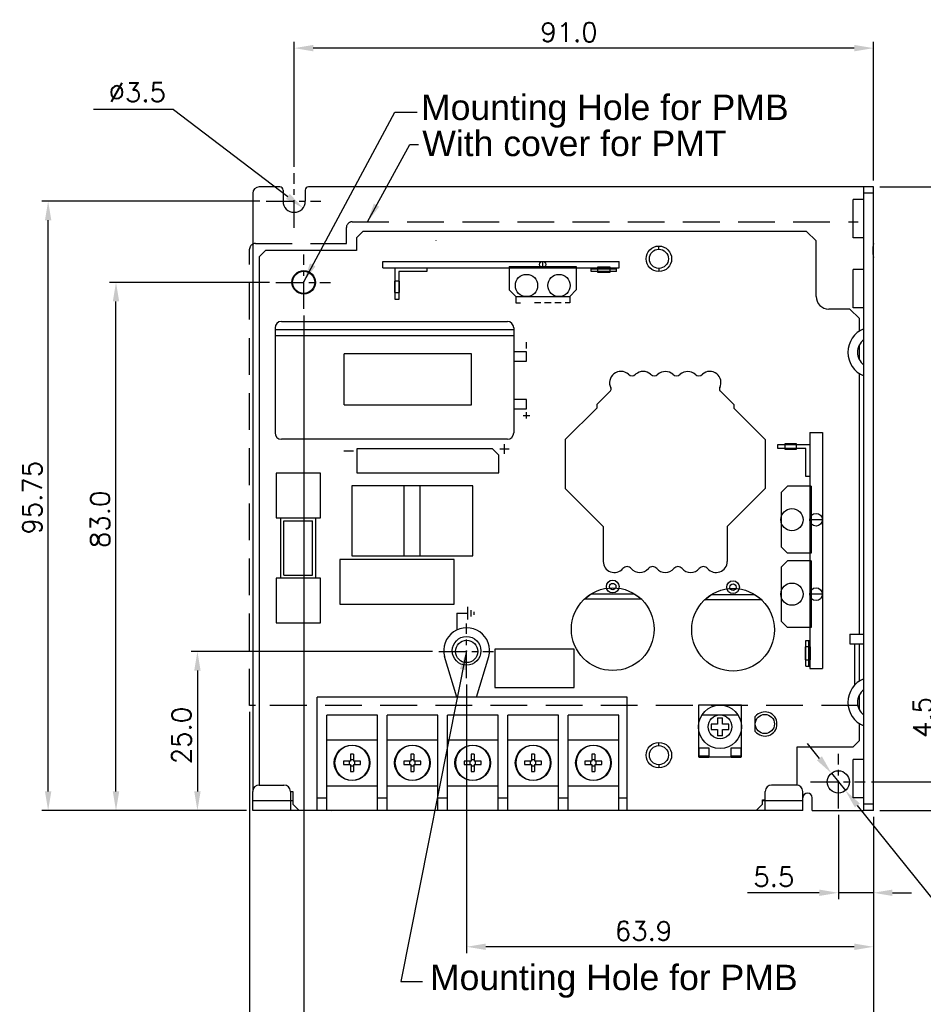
# Model space of a CAD drawing. Extents: x -170 to 239, y 385 to 619.
# Tile 2 of 4: x -170 to -29, y 464 to 619. Entities that reach past the tile are written whole.
import ezdxf

# ---------------------------------------------------------------- set-up
doc = ezdxf.new("R2010")
doc.units = 0
doc.header["$LTSCALE"] = 23.1
doc.header["$MEASUREMENT"] = 0
doc.linetypes.add('CENTER', pattern=[0.6, 0.375, -0.075, 0.075, -0.075])
doc.linetypes.add('HIDDEN', pattern=[0.375, 0.25, -0.125])
doc.layers.get('0').update_dxf_attribs({"linetype": 'CONTINUOUS'})
doc.layers.get('Defpoints').update_dxf_attribs({"linetype": 'CONTINUOUS'})
for name, color, linetype in [('02___PRT_ALL_AXES', 7, 'CONTINUOUS'), ('CENTER', 130, 'CENTER'), ('DIM', 2, 'CONTINUOUS'), ('H', 6, 'HIDDEN')]:
    doc.layers.add(name, color=color, linetype=linetype)
doc.styles.add('ARIAL', font='ARIAL.TTF')
doc.styles.add('SIMPLEX', font='SIMPLEX.shx')
doc.dimstyles.new('STANDARD$0', dxfattribs={"dimtxt": 3, "dimasz": 3, "dimexe": 1, "dimexo": 1, "dimgap": 1, "dimtad": 1, "dimdec": 1, "dimzin": 0, "dimdsep": 46, "dimtxsty": 'STANDARD', "dimcen": -0.5, "dimclrd": 2, "dimclre": 2, "dimclrt": 2, "dimadec": 0, "dimazin": 0, "dimtfac": 1, "dimtdec": 1, "dimtmove": 0, "dimatfit": 3, "dimfxl": 1, "dimtolj": 1, "dimtzin": 0, "dimarcsym": 0})
doc.dimstyles.new('STANDARD$7', dxfattribs={"dimtxt": 3, "dimasz": 3, "dimexe": 1, "dimexo": 1, "dimgap": 1, "dimtad": 1, "dimdec": 1, "dimzin": 0, "dimdsep": 46, "dimtxsty": 'STANDARD', "dimcen": -0.5, "dimclrd": 2, "dimclre": 2, "dimclrt": 2, "dimadec": 0, "dimazin": 0, "dimtfac": 1, "dimtdec": 1, "dimtmove": 0, "dimatfit": 3, "dimfxl": 1, "dimtolj": 1, "dimtzin": 0, "dimarcsym": 0})

# ---------------------------------------------------------------- blocks, each defined once
blk = doc.blocks.new('*D75')
at = {"layer": 'Defpoints', "color": 0}
for p in [(-104.67, 519.35), (-142.58, 494.35), (-133.88, 494.35)]:
    blk.add_point(p, dxfattribs=at)
at = {"layer": 'DIM', "lineweight": -2}
for p, q in [((-105.67, 519.35), (-143.58, 519.35)), ((-142.58, 516.35), (-142.58, 497.35)), ((-134.88, 494.35), (-143.58, 494.35))]:
    blk.add_line(p, q, dxfattribs=at)
at = {"layer": 'DIM'}
for points in [[(-143.08, 516.35), (-142.08, 516.35), (-142.58, 519.35)], [(-143.08, 497.35), (-142.08, 497.35), (-142.58, 494.35)]]:
    blk.add_solid(points, dxfattribs=at)
at = {"layer": 'DIM', "insert": (-145.08, 506.14), "char_height": 3, "attachment_point": 5, "rotation": 90, "style": 'SIMPLEX'}
blk.add_mtext('\\A1;25.0', dxfattribs=at)
blk = doc.blocks.new('*D76')
at = {"layer": 'Defpoints', "color": 0}
for p in [(-155.37, 577.35), (-130.27, 577.35), (-133.88, 494.35)]:
    blk.add_point(p, dxfattribs=at)
at = {"layer": 'DIM', "lineweight": -2}
for p, q in [((-131.27, 577.35), (-156.37, 577.35)), ((-155.37, 497.35), (-155.37, 574.35)), ((-134.88, 494.35), (-156.37, 494.35))]:
    blk.add_line(p, q, dxfattribs=at)
at = {"layer": 'DIM'}
for points in [[(-155.87, 574.35), (-154.87, 574.35), (-155.37, 577.35)], [(-155.87, 497.35), (-154.87, 497.35), (-155.37, 494.35)]]:
    blk.add_solid(points, dxfattribs=at)
at = {"layer": 'DIM', "insert": (-157.87, 540.11), "char_height": 3, "attachment_point": 5, "rotation": 90, "style": 'SIMPLEX'}
blk.add_mtext('\\A1;83.0', dxfattribs=at)
blk = doc.blocks.new('*D77')
at = {"layer": 'Defpoints', "color": 0}
for p in [(-166.03, 590.1), (-131.77, 590.1), (-133.88, 494.35)]:
    blk.add_point(p, dxfattribs=at)
at = {"layer": 'DIM', "lineweight": -2}
for p, q in [((-132.77, 590.1), (-167.03, 590.1)), ((-166.03, 497.35), (-166.03, 587.1)), ((-134.88, 494.35), (-167.03, 494.35))]:
    blk.add_line(p, q, dxfattribs=at)
at = {"layer": 'DIM'}
for points in [[(-166.53, 587.1), (-165.53, 587.1), (-166.03, 590.1)], [(-166.53, 497.35), (-165.53, 497.35), (-166.03, 494.35)]]:
    blk.add_solid(points, dxfattribs=at)
at = {"layer": 'DIM', "insert": (-168.53, 543.51), "char_height": 3, "attachment_point": 5, "rotation": 90, "style": 'SIMPLEX'}
blk.add_mtext('\\A1;95.75', dxfattribs=at)
blk = doc.blocks.new('*D79')
at = {"layer": 'Defpoints', "color": 0}
for p in [(-127.38, 614.15), (-127.38, 594.49), (-36.38, 592.35)]:
    blk.add_point(p, dxfattribs=at)
at = {"layer": 'DIM', "lineweight": -2}
for p, q in [((-127.38, 595.49), (-127.38, 615.15)), ((-36.38, 593.35), (-36.38, 615.15)), ((-39.38, 614.15), (-124.38, 614.15))]:
    blk.add_line(p, q, dxfattribs=at)
at = {"layer": 'DIM'}
for points in [[(-124.38, 614.65), (-124.38, 613.65), (-127.38, 614.15)], [(-39.38, 614.65), (-39.38, 613.65), (-36.38, 614.15)]]:
    blk.add_solid(points, dxfattribs=at)
at = {"layer": 'DIM', "insert": (-84.21, 616.65), "char_height": 3, "attachment_point": 5, "style": 'SIMPLEX'}
blk.add_mtext('\\A1;91.0', dxfattribs=at)
blk = doc.blocks.new('*D80')
at = {"layer": 'Defpoints', "color": 0}
for p in [(-37.69, 498.85), (-26.14, 498.85), (-36.38, 494.35)]:
    blk.add_point(p, dxfattribs=at)
at = {"layer": 'DIM', "lineweight": -2}
for p, q in [((-26.14, 501.85), (-26.14, 513.14)), ((-36.69, 498.85), (-25.14, 498.85)), ((-26.14, 494.35), (-26.14, 498.85)), ((-35.38, 494.35), (-25.14, 494.35)), ((-26.14, 491.35), (-26.14, 488.35))]:
    blk.add_line(p, q, dxfattribs=at)
at = {"layer": 'DIM'}
for points in [[(-26.64, 501.85), (-25.64, 501.85), (-26.14, 498.85)], [(-26.64, 491.35), (-25.64, 491.35), (-26.14, 494.35)]]:
    blk.add_solid(points, dxfattribs=at)
at = {"layer": 'DIM', "insert": (-28.64, 508.99), "char_height": 3, "attachment_point": 5, "rotation": 90, "style": 'SIMPLEX'}
blk.add_mtext('\\A1;4.5', dxfattribs=at)
blk = doc.blocks.new('*D81')
at = {"layer": 'Defpoints', "color": 0}
for p in [(-36.38, 592.35), (-13.98, 592.35), (-36.38, 494.35)]:
    blk.add_point(p, dxfattribs=at)
at = {"layer": 'DIM', "lineweight": -2}
for p, q in [((-35.38, 592.35), (-12.98, 592.35)), ((-13.98, 497.35), (-13.98, 589.35)), ((-35.38, 494.35), (-12.98, 494.35))]:
    blk.add_line(p, q, dxfattribs=at)
at = {"layer": 'DIM'}
for points in [[(-14.48, 589.35), (-13.48, 589.35), (-13.98, 592.35)], [(-14.48, 497.35), (-13.48, 497.35), (-13.98, 494.35)]]:
    blk.add_solid(points, dxfattribs=at)
at = {"layer": 'DIM', "insert": (-16.48, 548.9), "char_height": 3, "attachment_point": 5, "rotation": 90, "style": 'SIMPLEX'}
blk.add_mtext('\\A1;98.0', dxfattribs=at)
blk = doc.blocks.new('*D140')
at = {"layer": 'Defpoints', "color": 0}
for p in [(-41.88, 494.66), (-36.38, 494.35), (-41.88, 481.43)]:
    blk.add_point(p, dxfattribs=at)
at = {"layer": 'DIM', "lineweight": -2}
for p, q in [((-41.88, 493.66), (-41.88, 480.43)), ((-36.38, 493.35), (-36.38, 480.43)), ((-44.88, 481.43), (-56.16, 481.43)), ((-36.38, 481.43), (-41.88, 481.43)), ((-33.38, 481.43), (-30.38, 481.43))]:
    blk.add_line(p, q, dxfattribs=at)
at = {"layer": 'DIM'}
for points in [[(-44.88, 481.93), (-44.88, 480.93), (-41.88, 481.43)], [(-33.38, 481.93), (-33.38, 480.93), (-36.38, 481.43)]]:
    blk.add_solid(points, dxfattribs=at)
at = {"layer": 'DIM', "insert": (-52.02, 483.93), "char_height": 3, "attachment_point": 5, "style": 'SIMPLEX'}
blk.add_mtext('\\A1;5.5', dxfattribs=at)
blk = doc.blocks.new('*D141')
at = {"layer": 'Defpoints', "color": 0}
for p in [(-100.28, 515.16), (-36.38, 494.35), (-100.28, 472.94)]:
    blk.add_point(p, dxfattribs=at)
at = {"layer": 'DIM', "lineweight": -2}
for p, q in [((-100.28, 514.16), (-100.28, 471.94)), ((-36.38, 493.35), (-36.38, 471.94)), ((-39.38, 472.94), (-97.28, 472.94))]:
    blk.add_line(p, q, dxfattribs=at)
at = {"layer": 'DIM'}
for points in [[(-97.28, 473.44), (-97.28, 472.44), (-100.28, 472.94)], [(-39.38, 473.44), (-39.38, 472.44), (-36.38, 472.94)]]:
    blk.add_solid(points, dxfattribs=at)
at = {"layer": 'DIM', "insert": (-72.49, 475.44), "char_height": 3, "attachment_point": 5, "style": 'SIMPLEX'}
blk.add_mtext('\\A1;63.9', dxfattribs=at)
blk = doc.blocks.new('*D143')
at = {"layer": 'Defpoints', "color": 0}
for p in [(-125.88, 573.16), (-36.38, 494.35), (-125.88, 455.61)]:
    blk.add_point(p, dxfattribs=at)
at = {"layer": 'DIM', "lineweight": -2}
for p, q in [((-125.88, 572.16), (-125.88, 454.61)), ((-36.38, 493.35), (-36.38, 454.61)), ((-39.38, 455.61), (-122.88, 455.61))]:
    blk.add_line(p, q, dxfattribs=at)
at = {"layer": 'DIM'}
for points in [[(-122.88, 456.11), (-122.88, 455.11), (-125.88, 455.61)], [(-39.38, 456.11), (-39.38, 455.11), (-36.38, 455.61)]]:
    blk.add_solid(points, dxfattribs=at)
at = {"layer": 'DIM', "insert": (-83.93, 458.11), "char_height": 3, "attachment_point": 5, "style": 'SIMPLEX'}
blk.add_mtext('\\A1;89.5', dxfattribs=at)
blk = doc.blocks.new('*D144')
at = {"layer": 'Defpoints', "color": 0}
for p in [(-134.38, 510.85), (-36.38, 494.35), (-36.38, 442.27)]:
    blk.add_point(p, dxfattribs=at)
at = {"layer": 'DIM', "lineweight": -2}
for p, q in [((-134.38, 509.85), (-134.38, 441.27)), ((-36.38, 493.35), (-36.38, 441.27)), ((-131.38, 442.27), (-39.38, 442.27))]:
    blk.add_line(p, q, dxfattribs=at)
at = {"layer": 'DIM'}
for points in [[(-131.38, 442.77), (-131.38, 441.77), (-134.38, 442.27)], [(-39.38, 442.77), (-39.38, 441.77), (-36.38, 442.27)]]:
    blk.add_solid(points, dxfattribs=at)
at = {"layer": 'DIM', "insert": (-87.63, 444.77), "char_height": 3, "attachment_point": 5, "style": 'SIMPLEX'}
blk.add_mtext('\\A1;98.0', dxfattribs=at)

msp = doc.modelspace()

# ---------------------------------------------------------------- linework, layer by layer
at = {"color": 3, "linetype": 'Continuous'}
for p, q in [((-133.879, 591.351), (-133.879, 497.351)), ((-129.629, 592.351), (-132.879, 592.351)), ((-129.129, 591.851), (-129.129, 590.101)), ((-125.629, 591.851), (-125.629, 590.101)), ((-37.879, 592.351), (-125.129, 592.351)), ((-37.879, 494.351), (-37.879, 592.351)), ((-40.079, 522.051), (-37.879, 522.051)), ((-40.079, 522.051), (-40.079, 520.551)), ((-40.079, 520.551), (-37.879, 520.551)), ((-63.729, 504.201), (-62.229, 504.201)), ((-63.729, 502.701), (-63.729, 504.201)), ((-62.229, 502.901), (-63.729, 502.901)), ((-62.229, 504.201), (-62.229, 502.701)), ((-58.729, 504.201), (-57.229, 504.201)), ((-58.729, 502.701), (-58.729, 504.201)), ((-57.229, 502.901), (-58.729, 502.901)), ((-57.229, 504.201), (-57.229, 502.701)), ((-62.229, 502.701), (-63.729, 502.701)), ((-57.229, 502.701), (-58.729, 502.701)), ((-127.579, 495.851), (-127.979, 495.851)), ((-53.379, 495.851), (-53.779, 495.851)), ((-45.979, 494.351), (-45.979, 496.351)), ((-45.979, 494.351), (-37.879, 494.351))]:
    msp.add_line(p, q, dxfattribs=at)
at = {"color": 7, "linetype": 'Continuous'}
for p, q in [((-36.379, 592.351), (-37.879, 592.351)), ((-36.379, 591.351), (-37.879, 591.351)), ((-36.379, 494.351), (-36.379, 592.351)), ((-116.579, 585.351), (-117.579, 584.351)), ((-46.879, 585.351), (-116.579, 585.351)), ((-46.879, 585.351), (-45.379, 583.851)), ((-117.579, 584.351), (-117.579, 582.351)), ((-45.379, 575.151), (-45.379, 583.851)), ((-131.879, 582.351), (-132.879, 581.351)), ((-117.579, 582.351), (-131.879, 582.351)), ((-132.879, 581.351), (-132.879, 498.351)), ((-79.729, 579.751), (-79.729, 578.951)), ((-77.729, 579.751), (-79.729, 579.751)), ((-79.729, 578.951), (-77.729, 578.951)), ((-77.729, 578.951), (-77.729, 579.751)), ((-111.629, 577.551), (-111.629, 575.751)), ((-110.829, 577.551), (-111.629, 577.551)), ((-110.829, 575.751), (-110.829, 577.551)), ((-111.629, 575.751), (-110.829, 575.751)), ((-40.079, 573.151), (-43.379, 573.151)), ((-38.579, 571.651), (-40.079, 573.151)), ((-38.579, 569.674), (-38.579, 571.651)), ((-38.579, 565.197), (-38.579, 567.506)), ((-38.579, 522.051), (-38.579, 563.029)), ((-48.479, 551.951), (-50.279, 551.951)), ((-50.279, 551.951), (-50.279, 551.151)), ((-50.279, 551.151), (-48.479, 551.151)), ((-48.479, 551.151), (-48.479, 551.951)), ((-46.279, 520.051), (-47.079, 520.051)), ((-47.079, 520.051), (-47.079, 518.051)), ((-46.279, 518.051), (-46.279, 520.051)), ((-38.579, 514.674), (-38.579, 520.551)), ((-47.079, 518.051), (-46.279, 518.051)), ((-123.779, 494.351), (-123.779, 512.151)), ((-75.079, 512.151), (-123.779, 512.151)), ((-75.079, 494.351), (-75.079, 512.151)), ((-38.579, 510.197), (-38.579, 512.506)), ((-122.26, 494.351), (-122.26, 509.351)), ((-114.301, 509.351), (-122.26, 509.351)), ((-114.301, 494.351), (-114.301, 509.351)), ((-112.781, 494.351), (-112.781, 509.351)), ((-104.822, 509.351), (-112.781, 509.351)), ((-104.822, 494.351), (-104.822, 509.351)), ((-95.343, 509.351), (-103.302, 509.351)), ((-103.302, 494.351), (-103.302, 509.351)), ((-95.343, 494.351), (-95.343, 509.351)), ((-85.864, 509.351), (-93.823, 509.351)), ((-93.823, 494.351), (-93.823, 509.351)), ((-85.864, 494.351), (-85.864, 509.351)), ((-76.385, 509.351), (-84.344, 509.351)), ((-84.344, 494.351), (-84.344, 509.351)), ((-76.385, 494.351), (-76.385, 509.351)), ((-63.32, 509.37), (-57.639, 509.37)), ((-54.929, 506.785), (-54.929, 509.118)), ((-60.879, 507.901), (-61.879, 507.901)), ((-61.879, 507.901), (-61.879, 507.101)), ((-60.879, 508.901), (-60.079, 508.901)), ((-60.879, 508.901), (-60.879, 507.901)), ((-60.079, 507.901), (-60.079, 508.901)), ((-59.079, 507.901), (-60.079, 507.901)), ((-59.079, 507.101), (-59.079, 507.901)), ((-38.579, 505.351), (-38.579, 508.029)), ((-61.879, 507.101), (-60.879, 507.101)), ((-60.879, 507.101), (-60.879, 506.101)), ((-60.079, 506.101), (-60.879, 506.101)), ((-60.079, 507.101), (-59.079, 507.101)), ((-60.079, 506.101), (-60.079, 507.101)), ((-122.26, 505.471), (-114.301, 505.471)), ((-112.781, 505.471), (-104.822, 505.471)), ((-103.302, 505.471), (-95.343, 505.471)), ((-93.823, 505.471), (-85.864, 505.471)), ((-84.344, 505.471), (-76.385, 505.471)), ((-39.579, 504.351), (-38.579, 505.351)), ((-48.379, 504.351), (-39.579, 504.351)), ((-48.379, 498.351), (-48.379, 504.351)), ((-63.879, 502.801), (-63.729, 502.801)), ((-62.229, 502.801), (-58.729, 502.801)), ((-57.229, 502.801), (-57.079, 502.801)), ((-132.879, 498.351), (-128.979, 498.351)), ((-122.26, 498.231), (-114.301, 498.231)), ((-112.781, 498.231), (-104.822, 498.231)), ((-103.302, 498.231), (-95.343, 498.231)), ((-93.823, 498.231), (-85.864, 498.231)), ((-84.344, 498.231), (-76.385, 498.231)), ((-48.479, 498.351), (-52.379, 498.351)), ((-133.879, 494.351), (-133.879, 497.351)), ((-127.979, 497.351), (-127.979, 494.351)), ((-127.979, 497.351), (-127.579, 497.351)), ((-127.579, 497.351), (-127.579, 495.351)), ((-53.379, 494.351), (-53.379, 497.351)), ((-47.479, 494.351), (-47.479, 497.351)), ((-127.979, 495.851), (-133.879, 495.851)), ((-127.579, 495.351), (-126.579, 494.351)), ((-123.779, 496.351), (-122.26, 496.351)), ((-114.301, 496.351), (-112.781, 496.351)), ((-104.822, 496.351), (-103.302, 496.351)), ((-95.343, 496.351), (-93.823, 496.351)), ((-85.864, 496.351), (-84.344, 496.351)), ((-76.385, 496.351), (-75.079, 496.351)), ((-54.779, 494.351), (-53.779, 495.351)), ((-53.779, 496.051), (-53.379, 496.051)), ((-53.779, 495.351), (-53.779, 496.051)), ((-47.479, 495.851), (-53.379, 495.851)), ((-36.379, 495.351), (-37.879, 495.351)), ((-47.479, 494.351), (-133.879, 494.351)), ((-36.379, 494.351), (-37.879, 494.351))]:
    msp.add_line(p, q, dxfattribs=at)
at = {"color": 6, "linetype": 'Continuous'}
for p, q in [((-105.048, 583.902), (-105.048, 583.952)), ((-113.429, 579.651), (-113.429, 580.651)), ((-113.429, 580.651), (-76.329, 580.651)), ((-88.329, 579.651), (-88.329, 580.651)), ((-76.329, 579.651), (-76.329, 580.651)), ((-113.429, 579.651), (-76.329, 579.651)), ((-111.529, 574.651), (-111.529, 579.651)), ((-110.929, 579.051), (-110.929, 574.651)), ((-106.529, 579.051), (-110.929, 579.051)), ((-106.529, 579.651), (-106.529, 579.051)), ((-93.579, 579.851), (-93.579, 576.151)), ((-93.579, 579.851), (-83.079, 579.851)), ((-83.079, 579.851), (-83.079, 576.151)), ((-80.729, 579.051), (-80.729, 579.651)), ((-80.729, 579.451), (-76.729, 579.451)), ((-76.729, 579.051), (-80.729, 579.051)), ((-76.729, 579.051), (-76.729, 579.651)), ((-93.579, 576.151), (-92.579, 575.151)), ((-83.079, 576.151), (-84.079, 575.151)), ((-110.929, 574.651), (-111.529, 574.651)), ((-92.579, 575.151), (-92.579, 574.151)), ((-92.579, 575.151), (-84.079, 575.151)), ((-92.579, 574.151), (-91.829, 574.151)), ((-88.629, 574.151), (-89.629, 574.151)), ((-87.029, 574.151), (-88.029, 574.151)), ((-85.429, 574.151), (-86.429, 574.151)), ((-84.079, 574.151), (-84.829, 574.151)), ((-84.079, 575.151), (-84.079, 574.151)), ((-129.379, 571.201), (-93.879, 571.201)), ((-130.379, 570.201), (-130.379, 553.701)), ((-130.379, 569.951), (-92.879, 569.951)), ((-92.879, 570.201), (-92.879, 553.701)), ((-92.879, 568.951), (-130.379, 568.951)), ((-90.879, 566.951), (-90.879, 567.951)), ((-90.879, 566.451), (-92.879, 566.451)), ((-90.879, 564.951), (-90.879, 566.451)), ((-119.529, 558.101), (-119.529, 566.101)), ((-99.529, 566.101), (-119.529, 566.101)), ((-99.529, 558.101), (-99.529, 566.101)), ((-92.879, 564.951), (-90.879, 564.951)), ((-77.679, 560.301), (-79.829, 558.151)), ((-60.479, 560.301), (-58.329, 558.151)), ((-90.879, 558.951), (-92.879, 558.951)), ((-90.879, 557.451), (-90.879, 558.951)), ((-119.529, 558.101), (-99.529, 558.101)), ((-92.879, 557.451), (-90.879, 557.451)), ((-79.829, 557.601), (-84.779, 552.651)), ((-79.829, 558.151), (-79.829, 557.601)), ((-58.329, 558.151), (-58.329, 557.601)), ((-58.329, 557.601), (-53.379, 552.651)), ((-91.379, 556.451), (-90.379, 556.451)), ((-90.879, 555.951), (-90.879, 556.951)), ((-93.879, 552.701), (-129.379, 552.701)), ((-84.779, 552.651), (-84.779, 544.951)), ((-53.379, 552.651), (-53.379, 544.951)), ((-46.379, 553.751), (-44.379, 553.751)), ((-46.379, 553.751), (-46.379, 516.651)), ((-44.379, 553.751), (-44.379, 516.651)), ((-119.579, 550.851), (-118.079, 550.851)), ((-117.529, 551.201), (-117.529, 547.401)), ((-96.229, 551.201), (-117.529, 551.201)), ((-95.229, 550.201), (-96.229, 551.201)), ((-93.579, 551.151), (-95.079, 551.151)), ((-94.329, 550.401), (-94.329, 551.901)), ((-51.379, 551.851), (-46.379, 551.851)), ((-51.379, 551.251), (-51.379, 551.851)), ((-46.979, 551.251), (-51.379, 551.251)), ((-46.979, 546.851), (-46.979, 551.251)), ((-95.229, 547.401), (-95.229, 550.201)), ((-130.229, 547.351), (-130.229, 540.351)), ((-123.229, 547.351), (-130.229, 547.351)), ((-123.229, 540.351), (-123.229, 547.351)), ((-117.529, 547.401), (-95.229, 547.401)), ((-46.379, 546.851), (-46.979, 546.851)), ((-118.329, 545.351), (-118.329, 534.351)), ((-99.329, 545.351), (-118.329, 545.351)), ((-110.079, 534.351), (-110.079, 545.351)), ((-107.579, 534.351), (-107.579, 545.351)), ((-99.329, 534.351), (-99.329, 545.351)), ((-84.779, 544.951), (-78.829, 539.001)), ((-53.379, 544.951), (-59.329, 539.001)), ((-49.879, 545.301), (-50.879, 544.301)), ((-46.179, 545.301), (-49.879, 545.301)), ((-46.179, 545.301), (-46.179, 534.801)), ((-50.879, 544.301), (-50.879, 535.801)), ((-130.229, 540.351), (-123.229, 540.351)), ((-129.479, 530.851), (-129.479, 540.351)), ((-123.979, 530.851), (-123.979, 540.351)), ((-44.379, 540.051), (-46.379, 540.051)), ((-128.979, 531.351), (-128.979, 539.851)), ((-128.979, 539.851), (-124.479, 539.851)), ((-124.479, 531.351), (-124.479, 539.851)), ((-78.829, 539.001), (-78.829, 533.501)), ((-59.329, 539.001), (-59.329, 533.501)), ((-49.879, 534.801), (-50.879, 535.801)), ((-120.229, 533.801), (-120.229, 526.801)), ((-102.229, 533.801), (-120.229, 533.801)), ((-118.329, 534.351), (-99.329, 534.351)), ((-102.229, 526.801), (-102.229, 533.801)), ((-46.179, 534.801), (-49.879, 534.801)), ((-49.879, 533.601), (-50.879, 532.601)), ((-50.879, 532.601), (-50.879, 524.101)), ((-46.179, 533.601), (-49.879, 533.601)), ((-46.179, 533.601), (-46.179, 523.101)), ((-130.229, 530.851), (-130.229, 523.851)), ((-123.229, 530.851), (-130.229, 530.851)), ((-128.979, 531.351), (-124.479, 531.351)), ((-123.229, 523.851), (-123.229, 530.851)), ((-81.779, 527.551), (-80.729, 528.401)), ((-80.729, 528.401), (-73.979, 528.401)), ((-73.979, 528.401), (-72.779, 527.551)), ((-62.879, 527.451), (-61.829, 528.301)), ((-61.829, 528.301), (-55.079, 528.301)), ((-55.079, 528.301), (-53.879, 527.451)), ((-44.379, 528.351), (-46.379, 528.351)), ((-120.229, 526.801), (-102.229, 526.801)), ((-100.079, 524.351), (-100.079, 526.351)), ((-72.779, 527.551), (-81.779, 527.551)), ((-53.879, 527.451), (-62.879, 527.451)), ((-101.829, 525.351), (-101.829, 522.851)), ((-101.829, 525.351), (-100.079, 525.351)), ((-99.579, 524.851), (-99.579, 525.851)), ((-99.079, 525.101), (-99.079, 525.601)), ((-130.229, 523.851), (-123.229, 523.851)), ((-49.879, 523.101), (-50.879, 524.101)), ((-46.179, 523.101), (-49.879, 523.101)), ((-46.979, 521.051), (-46.379, 521.051)), ((-46.979, 517.051), (-46.979, 521.051)), ((-46.579, 521.051), (-46.579, 517.051)), ((-39.329, 520.551), (-39.329, 514.036)), ((-101.837, 512.151), (-103.779, 518.551)), ((-98.721, 512.151), (-96.779, 518.551)), ((-83.379, 519.701), (-95.879, 519.701)), ((-95.879, 519.701), (-95.879, 513.701)), ((-83.379, 513.701), (-83.379, 519.701)), ((-46.979, 517.051), (-46.379, 517.051)), ((-46.379, 516.651), (-44.379, 516.651)), ((-95.879, 513.701), (-83.379, 513.701)), ((-118.522, 503.193), (-118.522, 502.093)), ((-118.039, 503.193), (-118.039, 502.093)), ((-109.043, 503.193), (-109.043, 502.093)), ((-108.56, 503.193), (-108.56, 502.093)), ((-99.564, 503.193), (-99.564, 502.093)), ((-99.081, 503.193), (-99.081, 502.093)), ((-90.085, 503.193), (-90.085, 502.093)), ((-89.602, 503.193), (-89.602, 502.093)), ((-80.606, 503.193), (-80.606, 502.093)), ((-80.123, 503.193), (-80.123, 502.093)), ((-118.522, 502.093), (-119.622, 502.093)), ((-119.622, 501.61), (-118.522, 501.61)), ((-118.73, 502.093), (-118.73, 501.61)), ((-118.039, 502.301), (-118.522, 502.301)), ((-118.522, 501.61), (-118.522, 500.509)), ((-118.522, 501.402), (-118.039, 501.402)), ((-116.938, 502.093), (-118.039, 502.093)), ((-118.039, 501.61), (-116.938, 501.61)), ((-118.039, 501.61), (-118.039, 500.509)), ((-117.831, 501.61), (-117.831, 502.093)), ((-109.043, 502.093), (-110.143, 502.093)), ((-110.143, 501.61), (-109.043, 501.61)), ((-109.251, 502.093), (-109.251, 501.61)), ((-108.56, 502.301), (-109.043, 502.301)), ((-109.043, 501.61), (-109.043, 500.509)), ((-109.043, 501.402), (-108.56, 501.402)), ((-107.459, 502.093), (-108.56, 502.093)), ((-108.56, 501.61), (-107.459, 501.61)), ((-108.56, 501.61), (-108.56, 500.509)), ((-108.352, 501.61), (-108.352, 502.093)), ((-99.564, 502.093), (-100.664, 502.093)), ((-100.664, 501.61), (-99.564, 501.61)), ((-99.772, 502.093), (-99.772, 501.61)), ((-99.081, 502.301), (-99.564, 502.301)), ((-99.564, 501.61), (-99.564, 500.509)), ((-99.564, 501.402), (-99.081, 501.402)), ((-97.98, 502.093), (-99.081, 502.093)), ((-99.081, 501.61), (-97.98, 501.61)), ((-99.081, 501.61), (-99.081, 500.509)), ((-98.873, 501.61), (-98.873, 502.093)), ((-90.085, 502.093), (-91.185, 502.093)), ((-91.185, 501.61), (-90.085, 501.61)), ((-90.293, 502.093), (-90.293, 501.61)), ((-89.602, 502.301), (-90.085, 502.301)), ((-90.085, 501.61), (-90.085, 500.509)), ((-90.085, 501.402), (-89.602, 501.402)), ((-88.501, 502.093), (-89.602, 502.093)), ((-89.602, 501.61), (-88.501, 501.61)), ((-89.602, 501.61), (-89.602, 500.509)), ((-89.394, 501.61), (-89.394, 502.093)), ((-80.606, 502.093), (-81.706, 502.093)), ((-81.706, 501.61), (-80.606, 501.61)), ((-80.814, 502.093), (-80.814, 501.61)), ((-80.123, 502.301), (-80.606, 502.301)), ((-80.606, 501.61), (-80.606, 500.509)), ((-80.606, 501.402), (-80.123, 501.402)), ((-79.022, 502.093), (-80.123, 502.093)), ((-80.123, 501.61), (-79.022, 501.61)), ((-80.123, 501.61), (-80.123, 500.509)), ((-79.915, 501.61), (-79.915, 502.093)), ((-121.579, 494.351), (-121.529, 494.301))]:
    msp.add_line(p, q, dxfattribs=at)
for centre, radius in [((-88.329, 580.151), 0.5), ((-90.879, 576.851), 1.75), ((-85.779, 576.851), 1.75), ((-49.179, 540.051), 1.75), ((-45.379, 540.051), 1), ((-77.329, 522.851), 6.5), ((-77.329, 529.551), 1), ((-77.329, 529.551), 0.5), ((-58.429, 522.751), 6.5), ((-58.429, 529.451), 1), ((-58.429, 529.451), 0.5), ((-49.179, 528.351), 1.75), ((-45.379, 528.351), 1), ((-118.28, 501.851), 2.794), ((-108.801, 501.851), 2.794), ((-99.322, 501.851), 2.794), ((-89.843, 501.851), 2.794), ((-80.364, 501.851), 2.794)]:
    msp.add_circle(centre, radius, dxfattribs=at)
at = {"color": 7, "linetype": 'Continuous'}
for centre, radius in [((-125.879, 577.351), 1.75), ((-100.279, 519.351), 1.75), ((-60.479, 507.501), 3.4), ((-60.479, 507.501), 1.869)]:
    msp.add_circle(centre, radius, dxfattribs=at)
at = {"color": 3, "linetype": 'Continuous'}
for centre, radius, start, end in [((-132.879, 591.351), 1, 90, 180), ((-129.629, 591.851), 0.5, 0, 90), ((-125.129, 591.851), 0.5, 90, 180), ((-36.379, 566.351), 4, 112.02431, 247.97569), ((-36.379, 511.351), 4, 112.02431, 247.97569), ((-46.729, 496.351), 0.75, 0, 180)]:
    msp.add_arc(centre, radius, start, end, dxfattribs=at)
at = {"color": 7, "linetype": 'Continuous'}
for centre, radius, start, end in [((-43.379, 575.151), 2, 180, 270), ((-36.379, 566.351), 2.5, 127.22269, 232.77731), ((-36.379, 511.351), 2.5, 127.22269, 232.77731), ((-53.429, 507.951), 1.9, 217.86365, 142.13635), ((-132.879, 497.351), 1, 90, 180), ((-128.979, 497.351), 1, 0, 90), ((-52.379, 497.351), 1, 90, 180), ((-48.479, 497.351), 1, 0, 90)]:
    msp.add_arc(centre, radius, start, end, dxfattribs=at)
at = {"color": 6, "linetype": 'Continuous'}
for centre, radius, start, end in [((-129.379, 570.201), 1, 90, 180), ((-93.879, 570.201), 1, 360, 90), ((-76.061, 561.579), 1.773, 48.20002, 207.80002), ((-72.554, 561.601), 1.752, 47.9, 132.1), ((-69.054, 561.551), 1.79, 49, 131), ((-65.554, 561.551), 1.79, 49, 131), ((-62.062, 561.616), 1.736, 331.99989, 132.19989), ((-74.304, 563.551), 0.868, 228.5, 311.5), ((-70.804, 563.501), 0.831, 226.2, 313.8), ((-67.304, 563.501), 0.831, 226.2, 313.8), ((-63.804, 563.501), 0.831, 226.2, 313.8), ((-78.016, 560.567), 0.429, 321.79989, 25.49989), ((-60.064, 560.595), 0.509, 156.09982, 215.29982), ((-129.379, 553.701), 1, 180, 270), ((-93.879, 553.701), 1, 270, 0), ((-77.079, 533.501), 1.75, 180.00005, 320.20006), ((-75.079, 531.84), 0.85, 39.70003, 140.20002), ((-73.079, 533.501), 1.75, 219.69997, 320.19996), ((-71.079, 531.84), 0.85, 39.70003, 140.20002), ((-69.079, 533.501), 1.75, 219.69997, 320.19996), ((-67.079, 531.84), 0.85, 39.70003, 140.20002), ((-65.079, 533.501), 1.75, 219.69997, 320.19996), ((-63.079, 531.84), 0.85, 39.70003, 140.20002), ((-61.079, 533.501), 1.75, 219.69994, 359.99993), ((-100.279, 519.451), 3.614, 345.6, 194.4), ((-118.28, 501.851), 2.737, 90, 270), ((-118.28, 501.851), 2.737, 270, 90), ((-108.801, 501.851), 2.737, 90, 270), ((-108.801, 501.851), 2.737, 270, 90), ((-99.322, 501.851), 2.737, 90, 270), ((-99.322, 501.851), 2.738, 270, 90), ((-89.843, 501.851), 2.737, 90, 270), ((-89.843, 501.851), 2.738, 270, 90), ((-80.364, 501.851), 2.737, 90, 270), ((-80.364, 501.851), 2.738, 270, 90), ((-118.28, 493.484), 9.712, 89.99962, 91.42324), ((-118.28, 493.481), 9.715, 88.57698, 90.00016), ((-108.801, 493.484), 9.712, 89.99962, 91.42324), ((-108.801, 493.481), 9.715, 88.57698, 90.00016), ((-99.322, 493.484), 9.712, 89.99962, 91.42324), ((-99.322, 493.481), 9.715, 88.57698, 90.00016), ((-89.843, 493.484), 9.712, 89.99962, 91.42324), ((-89.843, 493.481), 9.715, 88.57698, 90.00016), ((-80.364, 493.484), 9.712, 89.99962, 91.42324), ((-80.364, 493.481), 9.715, 88.57698, 90.00016), ((-109.908, 501.851), 9.717, 178.57702, 181.42298), ((-126.674, 501.851), 9.739, 359.99924, 1.41903), ((-126.677, 501.851), 9.742, 358.58119, 0.00054), ((-100.429, 501.851), 9.717, 178.57702, 181.42298), ((-117.195, 501.851), 9.739, 359.99924, 1.41903), ((-117.198, 501.851), 9.742, 358.58119, 0.00054), ((-90.95, 501.851), 9.717, 178.57702, 181.42298), ((-107.716, 501.851), 9.739, 359.99924, 1.41903), ((-107.719, 501.851), 9.742, 358.58119, 0.00054), ((-81.471, 501.851), 9.717, 178.57702, 181.42298), ((-98.237, 501.851), 9.739, 359.99924, 1.41903), ((-98.24, 501.851), 9.742, 358.58119, 0.00054), ((-71.992, 501.851), 9.717, 178.57702, 181.42298), ((-88.758, 501.851), 9.739, 359.99924, 1.41903), ((-88.761, 501.851), 9.742, 358.58119, 0.00054), ((-118.28, 510.222), 9.715, 268.57698, 270.00016), ((-118.28, 510.219), 9.712, 269.99962, 271.42324), ((-108.801, 510.222), 9.715, 268.57698, 270.00016), ((-108.801, 510.219), 9.712, 269.99962, 271.42324), ((-99.322, 510.222), 9.715, 268.57698, 270.00016), ((-99.322, 510.219), 9.712, 269.99962, 271.42324), ((-89.843, 510.222), 9.715, 268.57698, 270.00016), ((-89.843, 510.219), 9.712, 269.99962, 271.42324), ((-80.364, 510.222), 9.715, 268.57698, 270.00016), ((-80.364, 510.219), 9.712, 269.99962, 271.42324)]:
    msp.add_arc(centre, radius, start, end, dxfattribs=at)
at = {"color": 7, "linetype": 'Continuous'}
for points in [[(-36.379, 583.443), (-36.436, 583.082), (-36.467, 582.716), (-36.467, 582.351)], [(-36.467, 582.351), (-36.467, 581.986), (-36.436, 581.621), (-36.379, 581.26)]]:
    msp.add_open_spline(points, degree=3, dxfattribs=at)
at = {"layer": '02___PRT_ALL_AXES', "color": 3, "linetype": 'Continuous'}
for p, q in [((-39.579, 584.351), (-39.579, 590.351)), ((-37.879, 590.351), (-39.579, 590.351)), ((-37.879, 584.351), (-39.579, 584.351)), ((-37.879, 579.351), (-39.579, 579.351)), ((-39.579, 573.351), (-39.579, 579.351)), ((-37.879, 573.351), (-39.579, 573.351)), ((-37.879, 502.351), (-39.579, 502.351)), ((-39.579, 496.351), (-39.579, 502.351)), ((-37.879, 496.351), (-39.579, 496.351))]:
    msp.add_line(p, q, dxfattribs=at)
at = {"layer": '02___PRT_ALL_AXES', "color": 7, "linetype": 'Continuous'}
for p, q in [((-70.079, 582.551), (-70.079, 583.051)), ((-70.079, 579.551), (-70.079, 579.051)), ((-57.079, 510.901), (-63.879, 510.901)), ((-63.879, 510.901), (-63.879, 502.801)), ((-57.079, 502.801), (-57.079, 510.901)), ((-70.079, 504.551), (-70.079, 505.051)), ((-70.079, 501.551), (-70.079, 501.051))]:
    msp.add_line(p, q, dxfattribs=at)
for centre, radius in [((-70.081, 581.051), 2), ((-70.079, 581.051), 1.5), ((-125.879, 577.351), 1.85), ((-100.297, 519.45), 2.25), ((-53.429, 507.951), 1.5), ((-70.081, 503.051), 2), ((-70.079, 503.051), 1.5)]:
    msp.add_circle(centre, radius, dxfattribs=at)
at = {"layer": '02___PRT_ALL_AXES', "color": 3, "linetype": 'Continuous'}
msp.add_circle((-41.879, 498.851), 1.75, dxfattribs=at)
msp.add_arc((-127.379, 590.101), 1.75, 180, 0, dxfattribs=at)
at = {"layer": 'CENTER', "ltscale": 0.5}
for p, q in [((-127.379, 585.913), (-127.379, 594.49)), ((-131.766, 590.101), (-123.189, 590.101)), ((-125.879, 573.163), (-125.879, 581.74)), ((-130.266, 577.351), (-121.689, 577.351)), ((-100.279, 515.163), (-100.279, 523.74)), ((-104.666, 519.351), (-96.089, 519.351)), ((-41.879, 494.663), (-41.879, 503.24)), ((-46.266, 498.851), (-37.689, 498.851))]:
    msp.add_line(p, q, dxfattribs=at)
at = {"layer": 'DIM'}
for p, q in [((-146.348, 604.507), (-158.89, 604.507)), ((-146.348, 604.507), (-128.375, 590.857)), ((-44.859, 502.55), (-46.741, 504.887)), ((-42.977, 500.214), (-40.781, 497.489)), ((-24.93, 477.812), (-38.899, 495.152))]:
    msp.add_line(p, q, dxfattribs=at)
for points in [[(-128.072, 591.256), (-128.677, 590.459), (-125.986, 589.043)], [(-44.47, 502.864), (-45.249, 502.237), (-42.977, 500.214)], [(-38.51, 495.466), (-39.289, 494.839), (-40.781, 497.489)]]:
    msp.add_solid(points, dxfattribs=at)
at = {"layer": 'H'}
for p, q in [((-118.279, 586.851), (-38.78, 586.851)), ((-119.179, 583.451), (-119.179, 585.951)), ((-133.479, 583.451), (-119.179, 583.451)), ((-134.379, 510.851), (-134.379, 582.551)), ((-133.479, 510.851), (-134.379, 510.851)), ((-38.779, 510.851), (-133.479, 510.851))]:
    msp.add_line(p, q, dxfattribs=at)
for centre in [(-118.279, 585.951), (-133.479, 582.551)]:
    msp.add_arc(centre, 0.9, 90, 180, dxfattribs=at)

# ---------------------------------------------------------------- texts
at = {"layer": 'DIM', "attachment_point": 5}
for s, insert, char_height, style in [('%%C3.5', (-152.026, 607.218), 3, 'SIMPLEX'), ('Mounting Hole for PMB', (-78.57, 604.248), 4, 'ARIAL'), ('With cover for PMT', (-83.345, 599.154), 4, 'ARIAL'), ('Mounting Hole for PMB', (-77.162, 467.525), 4, 'ARIAL')]:
    msp.add_mtext(s, dxfattribs=dict(at, insert=insert, char_height=char_height, style=style))

# ---------------------------------------------------------------- dimensions: what is measured, and where the dimension line sits
at = {"layer": 'DIM'}
for base, p1, p2, picture, middle in [((-127.379, 614.153), (-36.379, 592.351), (-127.379, 594.49), '*D79', (-84.211, 614.153)), ((-125.879, 455.612), (-36.379, 494.351), (-125.879, 573.163), '*D143', (-83.935, 455.612)), ((-100.279, 472.941), (-36.379, 494.351), (-100.279, 515.163), '*D141', (-72.492, 472.941)), ((-36.379, 442.268), (-134.379, 510.851), (-36.379, 494.351), '*D144', (-87.631, 442.268)), ((-41.879, 481.43), (-36.379, 494.351), (-41.879, 494.663), '*D140', (-52.022, 481.43))]:
    dim = msp.add_linear_dim(base=base, p1=p1, p2=p2, dimstyle='STANDARD$0', override={"dimtad": 3, "dimtxsty": 'SIMPLEX', "dimcen": -2, "dimclrd": 256, "dimclre": 256, "dimclrt": 256, "dimtdec": 0}, dxfattribs=at)
    dim.commit()
    dim.dimension.update_dxf_attribs({"geometry": picture, "text_midpoint": middle, "dimtype": 160})
for base, p1, p2, override, picture, middle in [((-13.98, 592.351), (-36.379, 494.351), (-36.379, 592.351), {"dimtad": 3, "dimtxsty": 'SIMPLEX', "dimcen": -2, "dimclrd": 256, "dimclre": 256, "dimclrt": 256, "dimtdec": 0}, '*D81', (-13.98, 548.896)), ((-166.03, 590.101), (-133.879, 494.351), (-131.766, 590.101), {"dimtad": 3, "dimdec": 2, "dimtxsty": 'SIMPLEX', "dimcen": -2, "dimclrd": 256, "dimclre": 256, "dimclrt": 256, "dimtdec": 0}, '*D77', (-166.03, 543.508)), ((-155.371, 577.351), (-133.879, 494.351), (-130.266, 577.351), {"dimtad": 3, "dimtxsty": 'SIMPLEX', "dimcen": -2, "dimclrd": 256, "dimclre": 256, "dimclrt": 256, "dimtdec": 0}, '*D76', (-155.371, 540.113)), ((-142.582, 494.351), (-104.666, 519.351), (-133.879, 494.351), {"dimtad": 3, "dimtxsty": 'SIMPLEX', "dimcen": -2, "dimclrd": 256, "dimclre": 256, "dimclrt": 256, "dimtdec": 0}, '*D75', (-142.582, 506.138)), ((-26.145, 498.851), (-36.379, 494.351), (-37.689, 498.851), {"dimtad": 3, "dimtxsty": 'SIMPLEX', "dimcen": -2, "dimclrd": 256, "dimclre": 256, "dimclrt": 256, "dimtdec": 0}, '*D80', (-26.145, 508.994))]:
    dim = msp.add_linear_dim(base=base, p1=p1, p2=p2, angle=90, dimstyle='STANDARD$0', override=override, dxfattribs=at)
    dim.commit()
    dim.dimension.update_dxf_attribs({"geometry": picture, "text_midpoint": middle, "dimtype": 160})

# ---------------------------------------------------------------- leaders
for points in [[(-125.879, 577.451), (-111.569, 604.084), (-108.055, 604.084)], [(-115.871, 586.851), (-109.19, 598.992), (-107.853, 598.992)], [(-100.279, 519.451), (-110.617, 467.482), (-107.227, 467.482)]]:
    msp.add_leader(points, dimstyle='STANDARD$7', override={"dimgap": 1, "dimtad": 0, "dimtxsty": 'SIMPLEX', "dimcen": -2, "dimclrd": 256, "dimclre": 256, "dimclrt": 256, "dimtdec": 0}, dxfattribs=at)

doc.saveas('drawing.dxf')
